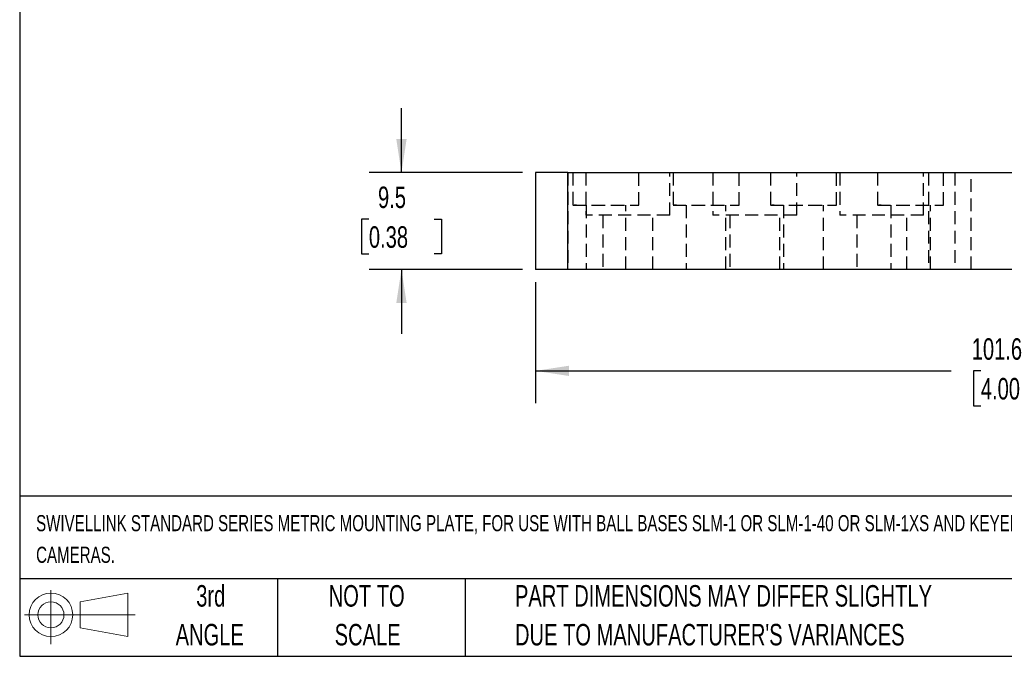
# Model space of a CAD drawing. Header units: millimetres. Extents: x 6 to 273, y 6 to 210.
# Tile 1 of 5: x 6 to 103, y 6 to 69. Entities that reach past the tile are written whole.
import ezdxf

# ---------------------------------------------------------------- set-up
doc = ezdxf.new("R2010")
doc.units = ezdxf.units.MM
doc.linetypes.add('HIDDEN', pattern=[1.905, 1.27, -0.635])
doc.layers.add('DIMENSIONS', color=140, linetype='Continuous', lineweight=25)
doc.layers.add('TEXT', color=140, linetype='Continuous', lineweight=25)
doc.layers.add('HIDDEN', color=102, linetype='HIDDEN')
doc.styles.add('SLDTEXTSTYLE0', font='TXT', dxfattribs={"width": 0.7})
doc.dimstyles.new('SLDDIMSTYLE4', dxfattribs={"dimtxt": 2.158008, "dimasz": 3.302, "dimexe": 0, "dimexo": 0.0625, "dimgap": 0.539502, "dimtad": 0, "dimtih": 1, "dimtoh": 1, "dimrnd": 1e-09, "dimzin": 12, "dimdsep": 46, "dimtxsty": 'SLDTEXTSTYLE0', "dimsah": 1, "dimcen": 0.09, "dimadec": 0, "dimazin": 3, "dimtfac": 1, "dimtmove": 0, "dimatfit": 0, "dimfxl": 0, "dimfrac": 2, "dimtolj": 1, "dimtzin": 12, "dimarcsym": 0})
doc.dimstyles.new('SLDDIMSTYLE5', dxfattribs={"dimtxt": 2.158008, "dimasz": 3.302, "dimexe": 0, "dimexo": 0.0625, "dimgap": 0.539502, "dimtad": 0, "dimtih": 1, "dimtoh": 1, "dimrnd": 1e-09, "dimzin": 12, "dimdsep": 46, "dimtxsty": 'SLDTEXTSTYLE0', "dimsah": 1, "dimcen": 0.09, "dimadec": 0, "dimazin": 3, "dimtfac": 1, "dimtofl": 0, "dimtmove": 0, "dimatfit": 3, "dimfxl": 0, "dimfrac": 2, "dimtolj": 1, "dimtzin": 12, "dimarcsym": 0})

# ---------------------------------------------------------------- blocks, each defined once
blk = doc.blocks.new('Block11')
at = {"color": 7, "linetype": 'Continuous', "lineweight": 18}
for p, q in [((2.588, 5.311), (2.588, 0)), ((5.48, 4.167), (10.175, 5.032)), ((10.175, 5.032), (10.175, 0.732)), ((5.48, 1.596), (5.48, 4.167)), ((0, 2.882), (10.874, 2.882)), ((5.48, 1.596), (10.175, 0.732))]:
    blk.add_line(p, q, dxfattribs=at)
for radius in [2.15, 1.286]:
    blk.add_circle((2.588, 2.882), radius, dxfattribs=at)
blk = doc.blocks.new('Block12')
at = {"color": 7, "linetype": 'Continuous'}
blk.add_blockref('Block11', (0, 0), dxfattribs=at)
blk = doc.blocks.new('SW_NOTE_0')
at = {"layer": 'TEXT', "color": 0, "char_height": 1.5875, "attachment_point": 1, "style": 'SLDTEXTSTYLE0'}
for s, insert in [('SWIVELLINK STANDARD SERIES METRIC MOUNTING PLATE, FOR USE WITH BALL BASES SLM-1 OR SLM-1-40 OR SLM-1XS AND KEYENCE', (0, 2.046)), ('CAMERAS.', (0, -1.07))]:
    blk.add_mtext(s, dxfattribs=dict(at, insert=insert))
blk = doc.blocks.new('SW_NOTE_0_3')
at = {"layer": 'TEXT', "color": 0, "char_height": 2.11667, "attachment_point": 1, "style": 'SLDTEXTSTYLE0'}
for s, insert in [('PART DIMENSIONS MAY DIFFER SLIGHTLY', (0, 2.729)), ("DUE TO MANUFACTURER'S VARIANCES", (0, -1.094))]:
    blk.add_mtext(s, dxfattribs=dict(at, insert=insert))
blk = doc.blocks.new('SW_NOTE_0_4')
at = {"layer": 'TEXT', "color": 0, "char_height": 2.1167, "attachment_point": 2, "style": 'SLDTEXTSTYLE0'}
for s, insert in [('NOT TO', (5.259, 2.729)), ('SCALE', (5.355, -1.094))]:
    blk.add_mtext(s, dxfattribs=dict(at, insert=insert))
blk = doc.blocks.new('SW_NOTE_0_5')
at = {"layer": 'TEXT', "color": 0, "char_height": 2.1167, "attachment_point": 2, "style": 'SLDTEXTSTYLE0'}
for s, insert in [('3rd', (2.315, 2.729)), ('ANGLE', (2.218, -1.094))]:
    blk.add_mtext(s, dxfattribs=dict(at, insert=insert))
blk = doc.blocks.new('_D_35')
at = {"layer": 'DIMENSIONS'}
for p, q in [((43.941, 53.994), (43.941, 60.344)), ((55.872, 53.994), (40.766, 53.994)), ((40.734, 49.412), (40.01, 49.412)), ((40.01, 49.412), (40.01, 45.982)), ((47.147, 49.412), (47.872, 49.412)), ((47.872, 49.412), (47.872, 45.982)), ((40.01, 45.982), (40.734, 45.982)), ((47.872, 45.982), (47.147, 45.982)), ((55.872, 44.469), (40.766, 44.469)), ((43.941, 44.469), (43.941, 38.119))]:
    blk.add_line(p, q, dxfattribs=at)
for points in [[(43.941, 53.994), (44.449, 57.296), (43.433, 57.296)], [(43.941, 44.469), (43.433, 41.167), (44.449, 41.167)]]:
    blk.add_solid(points, dxfattribs=at)
at = {"layer": 'DIMENSIONS', "char_height": 2.1167, "attachment_point": 1, "style": 'SLDTEXTSTYLE0'}
for s, insert in [('9.5', (41.632, 52.624)), ('0.38', (40.734, 48.711))]:
    blk.add_mtext(s, dxfattribs=dict(at, insert=insert))
blk = doc.blocks.new('_D_36')
at = {"layer": 'DIMENSIONS'}
for p, q in [((57.142, 43.199), (57.142, 31.294)), ((158.742, 43.199), (158.742, 31.294)), ((57.142, 34.469), (98.067, 34.469)), ((100.991, 34.469), (100.267, 34.469)), ((100.267, 34.469), (100.267, 31.039)), ((107.404, 34.469), (108.129, 34.469)), ((108.129, 34.469), (108.129, 31.039)), ((158.742, 34.469), (110.328, 34.469)), ((100.267, 31.039), (100.991, 31.039)), ((108.129, 31.039), (107.404, 31.039))]:
    blk.add_line(p, q, dxfattribs=at)
for points in [[(57.142, 34.469), (60.444, 33.961), (60.444, 34.977)], [(158.742, 34.469), (155.44, 34.977), (155.44, 33.961)]]:
    blk.add_solid(points, dxfattribs=at)
at = {"layer": 'DIMENSIONS', "char_height": 2.1167, "attachment_point": 1, "style": 'SLDTEXTSTYLE0'}
for s, insert in [('101.6', (100.094, 37.68)), ('4.00', (100.991, 33.767))]:
    blk.add_mtext(s, dxfattribs=dict(at, insert=insert))

msp = doc.modelspace()

# ---------------------------------------------------------------- linework, layer by layer
for p, q in [((57.142, 53.994), (57.142, 44.469)), ((60.317, 53.994), (57.142, 53.994)), ((60.317, 44.469), (60.317, 53.994)), ((60.317, 53.994), (155.567, 53.994)), ((60.317, 44.469), (57.142, 44.469)), ((155.567, 44.469), (60.317, 44.469))]:
    msp.add_line(p, q)
at = {"layer": 'HIDDEN'}
for p, q in [((60.317, 53.994), (60.317, 44.469)), ((60.826, 53.994), (60.826, 50.794)), ((62.11, 53.994), (62.11, 49.794)), ((67.326, 50.794), (67.326, 53.994)), ((70.36, 49.794), (70.36, 53.994)), ((70.681, 53.994), (70.681, 50.794)), ((74.61, 53.994), (74.61, 49.794)), ((77.181, 50.794), (77.181, 53.994)), ((80.281, 53.994), (80.281, 50.794)), ((82.86, 49.794), (82.86, 53.994)), ((86.781, 50.794), (86.781, 53.994)), ((87.11, 53.994), (87.11, 49.794)), ((90.826, 53.994), (90.826, 50.794)), ((95.36, 49.794), (95.36, 53.994)), ((95.842, 53.994), (95.842, 44.469)), ((97.326, 50.794), (97.326, 53.994)), ((98.417, 53.994), (98.417, 44.469)), ((100.042, 44.469), (100.042, 53.994)), ((60.826, 50.794), (67.326, 50.794)), ((62.12, 50.793), (62.12, 44.469)), ((66.032, 44.469), (66.032, 50.793)), ((70.681, 50.794), (77.181, 50.794)), ((71.975, 50.793), (71.975, 44.469)), ((75.887, 44.469), (75.887, 50.793)), ((80.281, 50.794), (86.781, 50.794)), ((81.575, 50.793), (81.575, 44.469)), ((85.487, 44.469), (85.487, 50.793)), ((90.826, 50.794), (97.326, 50.794)), ((92.12, 50.793), (92.12, 44.469)), ((96.032, 44.469), (96.032, 50.793)), ((70.36, 49.794), (62.11, 49.794)), ((63.771, 49.794), (63.771, 44.469)), ((68.699, 44.469), (68.699, 49.794)), ((82.86, 49.794), (74.61, 49.794)), ((76.271, 49.794), (76.271, 44.469)), ((81.199, 44.469), (81.199, 49.794)), ((95.36, 49.794), (87.11, 49.794)), ((88.771, 49.794), (88.771, 44.469)), ((93.699, 44.469), (93.699, 49.794))]:
    msp.add_line(p, q, dxfattribs=at)
for points, knots in [([(61.171, 50.794), (61.151, 50.794), (61.111, 50.794), (61.062, 50.794), (61.022, 50.794), (60.99, 50.794), (60.968, 50.794), (60.955, 50.794), (60.947, 50.794), (60.988, 50.794), (61.159, 50.794), (61.445, 50.794), (61.852, 50.794), (62.348, 50.794), (62.903, 50.794), (63.487, 50.794), (64.001, 50.794), (64.438, 50.794), (64.796, 50.794), (65.151, 50.794), (65.5, 50.794), (65.837, 50.794), (66.147, 50.794), (66.426, 50.794), (66.667, 50.794), (66.866, 50.794), (67.017, 50.794), (67.123, 50.794), (67.188, 50.794), (67.196, 50.794), (67.2, 50.794)], [0, 0, 0, 0, 0.015425, 0.03074, 0.045989, 0.061217, 0.07647, 0.091792, 0.107229, 0.160758, 0.21431, 0.272285, 0.330309, 0.388283, 0.446307, 0.499824, 0.553389, 0.586453, 0.619253, 0.652241, 0.687507, 0.723043, 0.758669, 0.794695, 0.830298, 0.865847, 0.901134, 0.93409, 0.966895, 1, 1, 1, 1]), ([(71.026, 50.794), (71.006, 50.794), (70.966, 50.794), (70.918, 50.794), (70.877, 50.794), (70.846, 50.794), (70.823, 50.794), (70.81, 50.794), (70.802, 50.794), (70.843, 50.794), (71.014, 50.794), (71.3, 50.794), (71.707, 50.794), (72.203, 50.794), (72.759, 50.794), (73.342, 50.794), (73.856, 50.794), (74.293, 50.794), (74.651, 50.794), (75.006, 50.794), (75.355, 50.794), (75.692, 50.794), (76.002, 50.794), (76.281, 50.794), (76.523, 50.794), (76.721, 50.794), (76.872, 50.794), (76.979, 50.794), (77.043, 50.794), (77.051, 50.794), (77.055, 50.794)], [0, 0, 0, 0, 0.015425, 0.03074, 0.045989, 0.061217, 0.07647, 0.091792, 0.107229, 0.160758, 0.21431, 0.272285, 0.330309, 0.388283, 0.446307, 0.499824, 0.553389, 0.586453, 0.619253, 0.652241, 0.687507, 0.723043, 0.758669, 0.794695, 0.830298, 0.865847, 0.901134, 0.93409, 0.966895, 1, 1, 1, 1]), ([(80.626, 50.794), (80.606, 50.794), (80.566, 50.794), (80.518, 50.794), (80.477, 50.794), (80.446, 50.794), (80.423, 50.794), (80.41, 50.794), (80.402, 50.794), (80.443, 50.794), (80.614, 50.794), (80.9, 50.794), (81.307, 50.794), (81.803, 50.794), (82.359, 50.794), (82.942, 50.794), (83.456, 50.794), (83.893, 50.794), (84.251, 50.794), (84.606, 50.794), (84.955, 50.794), (85.292, 50.794), (85.602, 50.794), (85.881, 50.794), (86.123, 50.794), (86.321, 50.794), (86.472, 50.794), (86.579, 50.794), (86.643, 50.794), (86.651, 50.794), (86.655, 50.794)], [0, 0, 0, 0, 0.0154249, 0.0307396, 0.0459886, 0.061217, 0.0764699, 0.0917924, 0.1072288, 0.1607577, 0.2143104, 0.2722851, 0.3303086, 0.3882833, 0.4463068, 0.4998236, 0.5533888, 0.5864525, 0.6192532, 0.6522413, 0.6875074, 0.7230429, 0.7586688, 0.7946947, 0.8302975, 0.8658469, 0.9011339, 0.93409, 0.9668953, 1, 1, 1, 1]), ([(91.171, 50.794), (91.151, 50.794), (91.111, 50.794), (91.062, 50.794), (91.022, 50.794), (90.99, 50.794), (90.968, 50.794), (90.955, 50.794), (90.947, 50.794), (90.988, 50.794), (91.159, 50.794), (91.445, 50.794), (91.852, 50.794), (92.348, 50.794), (92.903, 50.794), (93.487, 50.794), (94.001, 50.794), (94.438, 50.794), (94.796, 50.794), (95.151, 50.794), (95.5, 50.794), (95.837, 50.794), (96.147, 50.794), (96.426, 50.794), (96.667, 50.794), (96.866, 50.794), (97.017, 50.794), (97.123, 50.794), (97.188, 50.794), (97.196, 50.794), (97.2, 50.794)], [0, 0, 0, 0, 0.0154249, 0.0307396, 0.0459886, 0.061217, 0.0764699, 0.0917924, 0.1072288, 0.1607577, 0.2143104, 0.2722851, 0.3303086, 0.3882833, 0.4463068, 0.4998236, 0.5533888, 0.5864525, 0.6192532, 0.6522413, 0.6875074, 0.7230429, 0.7586688, 0.7946947, 0.8302975, 0.8658469, 0.9011339, 0.93409, 0.9668953, 1, 1, 1, 1])]:
    msp.add_open_spline(points, degree=3, knots=knots, dxfattribs=at)
at = {"layer": 'TEXT'}
for p, q in [((6.35, 209.55), (6.35, 6.35)), ((273.05, 22.126), (6.35, 22.126)), ((273.05, 13.97), (6.35, 13.97)), ((31.75, 13.97), (31.75, 6.35)), ((50.212, 13.97), (50.212, 6.35)), ((6.35, 6.35), (273.05, 6.35))]:
    msp.add_line(p, q, dxfattribs=at)

# ---------------------------------------------------------------- block references
for name, p in [('SW_NOTE_0', (7.966, 18.216)), ('Block12', (6.838, 7.554)), ('SW_NOTE_0_5', (22.847, 10.635)), ('SW_NOTE_0_4', (35.257, 10.635)), ('SW_NOTE_0_3', (55.119, 10.635))]:
    msp.add_blockref(name, p, dxfattribs=at)

# ---------------------------------------------------------------- dimensions: what is measured, and where the dimension line sits
at = {"layer": 'DIMENSIONS'}
dim = msp.add_linear_dim(base=(43.940829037, 44.468731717), p1=(57.141695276, 53.993731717), p2=(57.141695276, 44.468731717), angle=90, dimstyle='SLDDIMSTYLE4', dxfattribs=at)
dim.commit()
dim.dimension.update_dxf_attribs({"geometry": '_D_35', "text_midpoint": (43.940829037, 49.412183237), "dimtype": 160})
dim = msp.add_linear_dim(base=(57.142, 34.469), p1=(158.742, 44.469), p2=(57.142, 44.469), dimstyle='SLDDIMSTYLE5', dxfattribs=at)
dim.commit()
dim.dimension.update_dxf_attribs({"geometry": '_D_36', "text_midpoint": (104.198, 34.469), "dimtype": 160})

doc.saveas('drawing.dxf')
